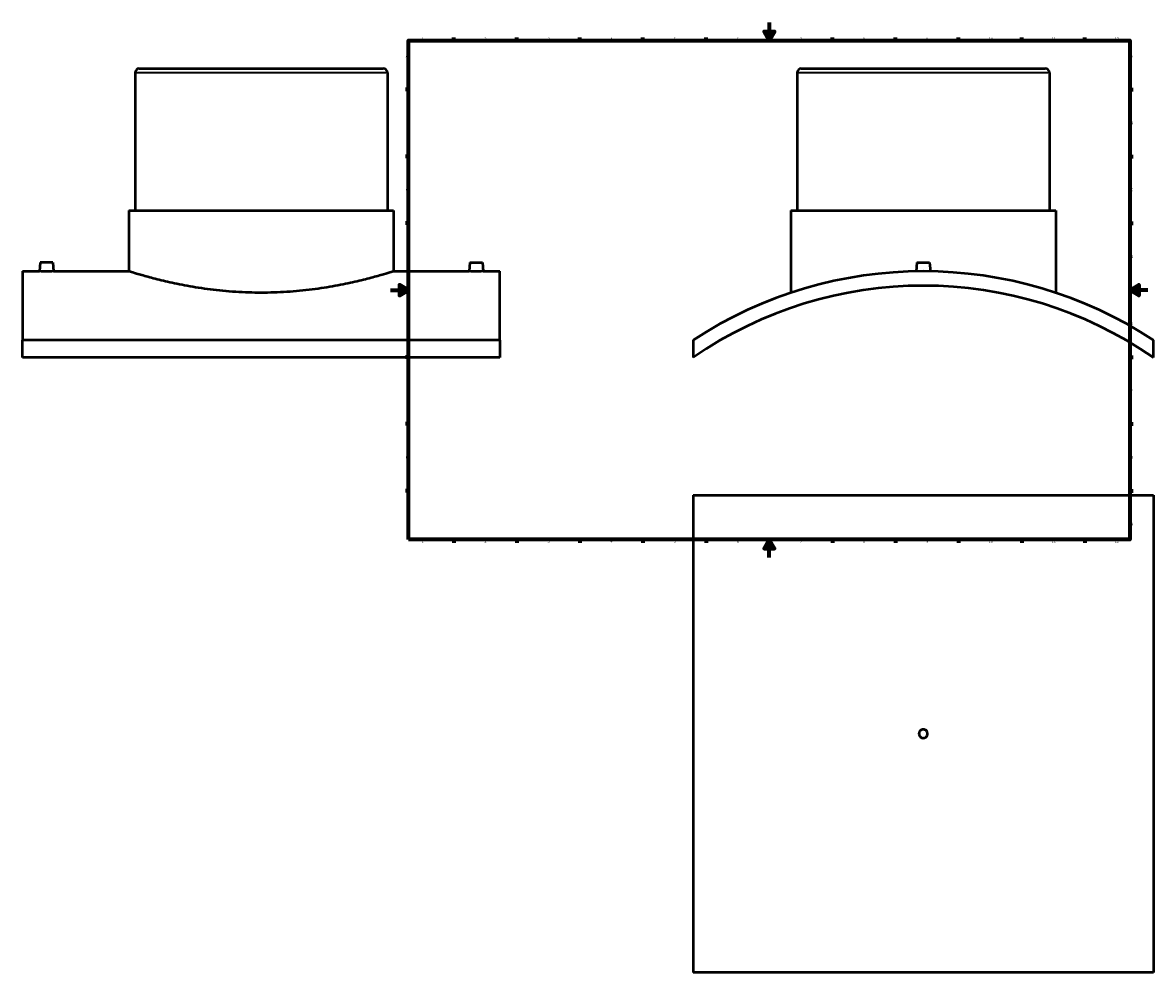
# Model space of a CAD drawing. Header units: millimetres. Extents: x -409 to 1791, y -460 to 2512.
# Tile 1 of 7: x -409 to 847, y -460 to 594. Entities that reach past the tile are written whole.
import ezdxf

# ---------------------------------------------------------------- set-up
doc = ezdxf.new("R2010")
doc.units = ezdxf.units.MM
for name, color, linetype, lineweight in [('Border (ANSI)', 7, 'Continuous', 70), ('Visible (ANSI)', 7, 'Continuous', 50), ('Visible Narrow (ANSI)', 7, 'Continuous', 35)]:
    doc.layers.add(name, color=color, linetype=linetype, lineweight=lineweight)
doc.styles.add('Note Text (ANSI)', font='tahoma.ttf')

# ---------------------------------------------------------------- blocks, each defined once
blk = doc.blocks.new('Borders Default Border')
at = {"layer": 'Border (ANSI)'}
for p, q in [((70.1, 574), (70.1, 577.4)), ((140.2, 574), (140.2, 577.4)), ((210.2, 574), (210.2, 577.4)), ((280.3, 574), (280.3, 577.4)), ((350.4, 574), (350.4, 577.4)), ((490.6, 574), (490.6, 577.4)), ((560.7, 574), (560.7, 577.4)), ((630.8, 574), (630.8, 577.4)), ((700.8, 574), (700.8, 577.4)), ((770.9, 574), (770.9, 577.4)), ((20, 519.7), (16.6, 519.7)), ((821, 519.7), (824.4, 519.7)), ((20, 445.5), (16.6, 445.5)), ((821, 445.5), (824.4, 445.5)), ((20, 371.2), (16.6, 371.2)), ((821, 371.2), (824.4, 371.2)), ((20, 222.7), (16.6, 222.7)), ((821, 222.7), (824.4, 222.7)), ((20, 148.5), (16.6, 148.5)), ((821, 148.5), (824.4, 148.5)), ((20, 74.3), (16.6, 74.3)), ((821, 74.3), (824.4, 74.3)), ((70.1, 20), (70.1, 16.6)), ((140.2, 20), (140.2, 16.6)), ((210.2, 20), (210.2, 16.6)), ((280.3, 20), (280.3, 16.6)), ((350.4, 20), (350.4, 16.6)), ((490.6, 20), (490.6, 16.6)), ((560.7, 20), (560.7, 16.6)), ((630.8, 20), (630.8, 16.6)), ((700.8, 20), (700.8, 16.6)), ((770.9, 20), (770.9, 16.6))]:
    blk.add_line(p, q, dxfattribs=at)
at = {"layer": 'Border (ANSI)', "flags": 128}
for points in [[(420.5, 594), (420.5, 574), (414.7, 584), (426.3, 584), (420.5, 574)], [(20, 20), (20, 574), (821, 574), (821, 20), (20, 20)], [(0, 297), (20, 297), (10, 302.8), (10, 291.2), (20, 297)], [(841, 297), (821, 297), (831, 302.8), (831, 291.2), (821, 297)], [(420.5, 0), (420.5, 20), (414.7, 10), (426.3, 10), (420.5, 20)]]:
    blk.add_lwpolyline(points, dxfattribs=at)
at = {"layer": 'Border (ANSI)', "char_height": 3.05, "attachment_point": 7, "style": 'Note Text (ANSI)'}
for s, insert in [('1', (34.4, 574.4)), ('2', (104.2, 574.4)), ('3', (174.3, 574.3)), ('4', (244.2, 574.4)), ('5', (314.5, 574.3)), ('6', (384.5, 574.3)), ('7', (454.6, 574.4)), ('8', (524.6, 574.3)), ('9', (594.7, 574.3)), ('10', (664, 574.3)), ('11', (734, 574.4)), ('12', (804.1, 574.4)), ('A', (16.8, 555.4)), ('A', (821.6, 555.4)), ('B', (17.1, 481.1)), ('B', (822, 481.1)), ('C', (17, 406.8)), ('C', (821.8, 406.8)), ('D', (17, 332.6)), ('D', (821.8, 332.6)), ('E', (17.2, 258.4)), ('E', (822.1, 258.4)), ('F', (17.3, 184.1)), ('F', (822.1, 184.1)), ('G', (16.8, 109.8)), ('G', (821.7, 109.8)), ('H', (17, 35.6)), ('H', (821.8, 35.6)), ('1', (34.4, 16.6)), ('2', (104.2, 16.6)), ('3', (174.3, 16.5)), ('4', (244.2, 16.6)), ('5', (314.5, 16.5)), ('6', (384.5, 16.5)), ('7', (454.6, 16.6)), ('8', (524.6, 16.5)), ('9', (594.7, 16.5)), ('10', (664, 16.5)), ('11', (734, 16.6)), ('12', (804.1, 16.6))]:
    blk.add_mtext(s, dxfattribs=dict(at, insert=insert))

msp = doc.modelspace()

# ---------------------------------------------------------------- linework, layer by layer
at = {"layer": 'Visible (ANSI)'}
for p, q in [((-279.041, 542.894), (-8.041, 542.894)), ((456.031, 542.894), (727.031, 542.894)), ((-283.541, 538.394), (-283.541, 385.394)), ((-3.541, 538.394), (-3.541, 385.394)), ((451.531, 538.394), (451.531, 385.394)), ((731.531, 538.394), (731.531, 385.394)), ((-290.541, 385.394), (3.459, 385.394)), ((-290.541, 385.394), (-290.541, 317.894)), ((3.459, 385.394), (3.459, 317.894)), ((444.531, 385.394), (738.531, 385.394)), ((444.531, 385.394), (444.531, 294.101)), ((738.531, 385.394), (738.531, 294.101)), ((-389.041, 327.494), (-389.881, 317.894)), ((-375.041, 327.494), (-389.041, 327.494)), ((-375.041, 327.494), (-374.202, 317.894)), ((87.959, 327.494), (87.119, 317.894)), ((87.959, 327.494), (101.959, 327.494)), ((101.959, 327.494), (102.798, 317.894)), ((584.531, 327.494), (583.686, 317.828)), ((584.531, 327.494), (598.531, 327.494)), ((598.531, 327.494), (599.377, 317.828)), ((-408.541, 317.894), (-408.541, 241.607)), ((-408.541, 317.894), (-389.881, 317.894)), ((-374.202, 317.894), (-290.541, 317.894)), ((3.459, 317.894), (87.119, 317.894)), ((102.798, 317.894), (121.459, 317.894)), ((121.459, 241.607), (121.459, 317.894)), ((121.459, 241.607), (-408.541, 241.607)), ((-408.541, 222.326), (-408.541, 241.607)), ((121.459, 241.607), (121.459, 222.326)), ((336.031, 241.607), (336.031, 222.326)), ((847.031, 222.326), (847.031, 241.607)), ((121.459, 222.326), (-408.541, 222.326)), ((336.031, 69.529), (847.031, 69.529)), ((336.031, 69.529), (336.031, -460.471)), ((847.031, 69.529), (847.031, -460.471)), ((847.031, -460.471), (336.031, -460.471))]:
    msp.add_line(p, q, dxfattribs=at)
for centre, radius, start, end in [((-279.041, 538.394), 4.5, 90, 180), ((-8.041, 538.394), 4.5, 0, 90), ((456.031, 538.394), 4.5, 90, 180), ((727.031, 538.394), 4.5, 0, 90), ((591.531, -148.106), 466, 56.750683, 123.249317), ((591.531, -148.106), 450, 55.404592, 124.595408)]:
    msp.add_arc(centre, radius, start, end, dxfattribs=at)
for points, knots in [([(-374.202, 317.894), (-374.202, 317.894), (-374.398, 317.891), (-375.197, 317.878), (-375.8, 317.87), (-377.192, 317.853), (-378.073, 317.844), (-380.006, 317.832), (-381.056, 317.828), (-382.041, 317.828), (-383.026, 317.828), (-384.077, 317.832), (-386.009, 317.844), (-386.89, 317.853), (-388.282, 317.87), (-388.885, 317.878), (-389.685, 317.891), (-389.881, 317.894), (-389.881, 317.894)], [3.54519724, 3.54519724, 3.54519724, 3.54519724, 3.84054859, 3.84054859, 4.13589993, 4.13589993, 4.4314148, 4.4314148, 4.72692966, 4.72692966, 4.72692966, 5.02238756, 5.02238756, 5.31784546, 5.31784546, 5.61325376, 5.61325376, 5.90866207, 5.90866207, 5.90866207, 5.90866207]), ([(3.459, 317.894), (3.459, 317.894), (2.562, 317.609), (-1.189, 316.446), (-4.043, 315.568), (-11.565, 313.361), (-16.237, 312.032), (-27.008, 309.169), (-33.108, 307.638), (-46.088, 304.668), (-53.423, 303.122), (-69.413, 300.203), (-78.067, 298.832), (-96.155, 296.542), (-105.604, 295.624), (-124.647, 294.403), (-134.242, 294.101), (-152.841, 294.101), (-162.436, 294.403), (-181.479, 295.624), (-190.928, 296.542), (-209.016, 298.832), (-217.67, 300.203), (-233.66, 303.122), (-240.995, 304.668), (-253.975, 307.638), (-260.075, 309.169), (-270.846, 312.032), (-275.518, 313.361), (-283.039, 315.568), (-285.894, 316.446), (-289.645, 317.609), (-290.541, 317.894), (-290.541, 317.894)], [22.31474468, 22.31474468, 22.31474468, 22.31474468, 25.10357489, 25.10357489, 27.89240511, 27.89240511, 30.68123533, 30.68123533, 33.47006554, 33.47006554, 36.2599215, 36.2599215, 39.04977745, 39.04977745, 41.8396334, 41.8396334, 44.62948936, 44.62948936, 47.41934531, 47.41934531, 50.20920126, 50.20920126, 52.99905722, 52.99905722, 55.78891317, 55.78891317, 58.57774339, 58.57774339, 61.3665736, 61.3665736, 64.15540382, 64.15540382, 66.94423403, 66.94423403, 66.94423403, 66.94423403]), ([(102.798, 317.894), (102.798, 317.894), (102.602, 317.891), (101.802, 317.878), (101.199, 317.87), (99.807, 317.853), (98.926, 317.844), (96.994, 317.832), (95.943, 317.828), (93.973, 317.828), (92.923, 317.832), (90.991, 317.844), (90.109, 317.853), (88.717, 317.87), (88.114, 317.878), (87.315, 317.891), (87.119, 317.894), (87.119, 317.894)], [1.18173241, 1.18173241, 1.18173241, 1.18173241, 1.47714071, 1.47714071, 1.77254901, 1.77254901, 2.06800691, 2.06800691, 2.36346481, 2.36346481, 2.65897968, 2.65897968, 2.95449454, 2.95449454, 3.24984589, 3.24984589, 3.54519724, 3.54519724, 3.54519724, 3.54519724]), ([(596.331, -195.471), (596.331, -196.074), (596.211, -196.717), (595.721, -197.899), (595.352, -198.439), (594.499, -199.291), (593.959, -199.661), (592.777, -200.151), (592.134, -200.271), (590.929, -200.271), (590.286, -200.151), (589.103, -199.661), (588.563, -199.291), (587.711, -198.439), (587.342, -197.899), (586.852, -196.717), (586.731, -196.074), (586.731, -194.869), (586.852, -194.226), (587.342, -193.043), (587.711, -192.503), (588.563, -191.651), (589.103, -191.282), (590.286, -190.792), (590.929, -190.671), (592.134, -190.671), (592.777, -190.792), (593.959, -191.282), (594.499, -191.651), (595.352, -192.503), (595.721, -193.043), (596.211, -194.226), (596.331, -194.869), (596.331, -195.471)], [0, 0, 0, 0, 0.18081109, 0.18081109, 0.36162217, 0.36162217, 0.54243326, 0.54243326, 0.72324434, 0.72324434, 0.90405542, 0.90405542, 1.08486651, 1.08486651, 1.26567759, 1.26567759, 1.44648868, 1.44648868, 1.62729976, 1.62729976, 1.80811085, 1.80811085, 1.98892193, 1.98892193, 2.16973302, 2.16973302, 2.3505441, 2.3505441, 2.53135519, 2.53135519, 2.71216627, 2.71216627, 2.89297736, 2.89297736, 2.89297736, 2.89297736])]:
    msp.add_open_spline(points, degree=3, knots=knots, dxfattribs=at)
at = {"layer": 'Visible Narrow (ANSI)'}
for p, q in [((-5.265, 538.394), (-281.818, 538.394)), ((729.808, 538.394), (453.255, 538.394))]:
    msp.add_line(p, q, dxfattribs=at)

# ---------------------------------------------------------------- block references
msp.add_blockref('Borders Default Border', (0, 0))

doc.saveas('drawing.dxf')
